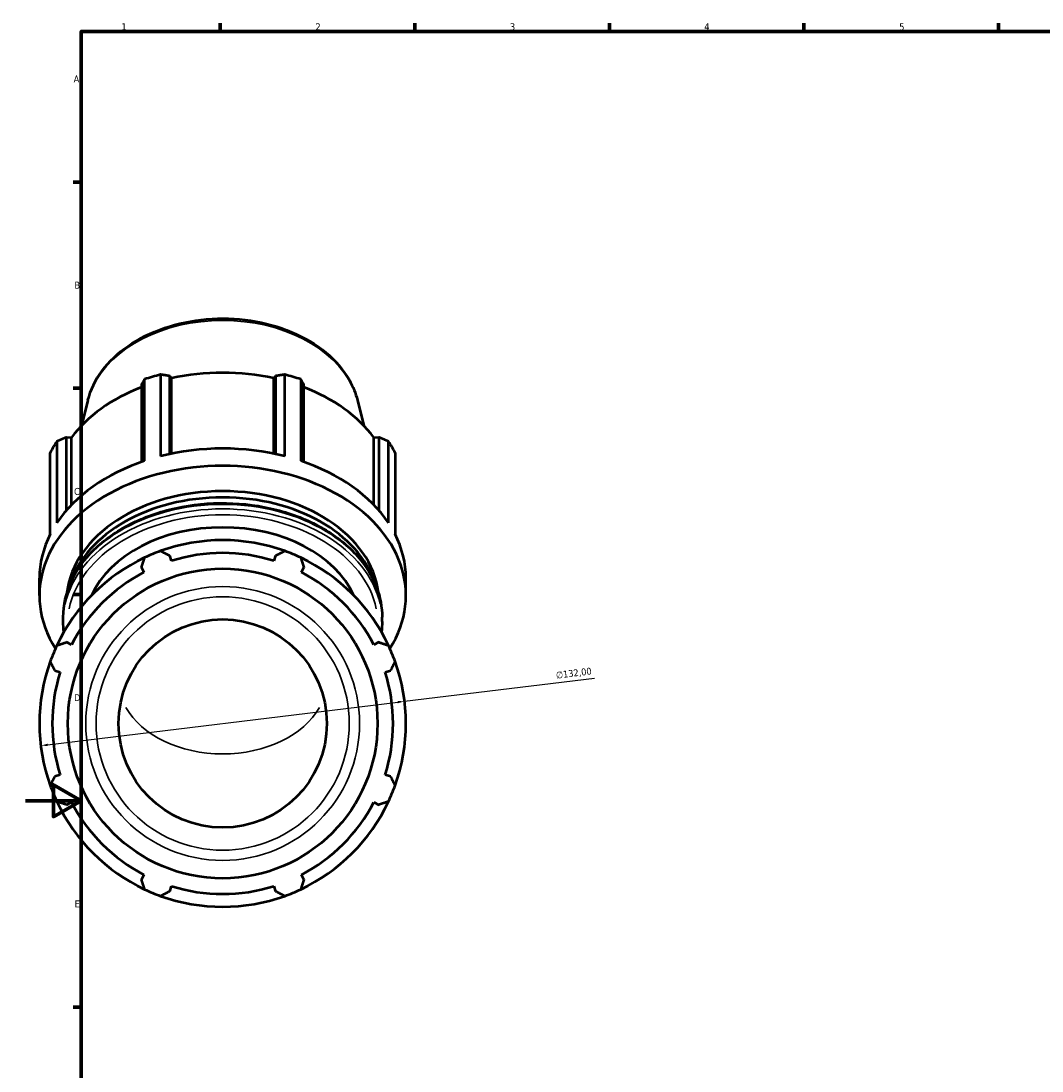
# Model space of a CAD drawing. Header units: millimetres. Extents: x -2 to 1223, y -235 to 1230.
# Tile 2 of 10: x -2 to 366, y 200 to 578. Entities that reach past the tile are written whole.
import ezdxf

# ---------------------------------------------------------------- set-up
doc = ezdxf.new("R2010")
doc.units = ezdxf.units.MM
for name, color, linetype, lineweight in [('Border (ISO)', 7, 'Continuous', 70), ('Dimension (ISO)', 7, 'Continuous', 25), ('Visible (ISO)', 7, 'Continuous', 50), ('Visible Narrow (ISO)', 7, 'Continuous', 35)]:
    doc.layers.add(name, color=color, linetype=linetype, lineweight=lineweight)
doc.styles.add('Note Text (ISO)', font='tahoma.ttf')
doc.dimstyles.new('Default (ISO)', dxfattribs={"dimtxt": 2.5, "dimasz": 2.5, "dimexe": 3.175, "dimexo": 0, "dimgap": 0.762, "dimtad": 1, "dimrnd": 1e-08, "dimzin": 0, "dimtxsty": 'Note Text (ISO)', "dimcen": 0.09, "dimdle": 10, "dimclrd": 256, "dimclre": 256, "dimclrt": 232, "dimazin": 0, "dimtfac": 1.40208, "dimtmove": 0, "dimatfit": 3, "dimfxl": 1, "dimtolj": 1, "dimtzin": 0, "dimlwd": -1, "dimlwe": -1, "dimarcsym": 0})

# ---------------------------------------------------------------- blocks, each defined once
blk = doc.blocks.new('Borders Default Border')
at = {"layer": 'Border (ISO)'}
for p, q in [((70.08, 574), (70.08, 576.9)), ((140.17, 574), (140.17, 576.9)), ((210.25, 574), (210.25, 576.9)), ((280.33, 574), (280.33, 576.9)), ((350.42, 574), (350.42, 576.9)), ((20, 519.75), (17.1, 519.75)), ((20, 445.5), (17.1, 445.5)), ((20, 371.25), (17.1, 371.25)), ((20, 222.75), (17.1, 222.75))]:
    blk.add_line(p, q, dxfattribs=at)
at = {"layer": 'Border (ISO)', "flags": 128}
for points in [[(20, 20), (20, 574), (821, 574), (821, 20), (20, 20)], [(0, 297), (20, 297), (10, 302.77), (10, 291.23), (20, 297)]]:
    blk.add_lwpolyline(points, dxfattribs=at)
at = {"layer": 'Border (ISO)', "color": 232, "true_color": 0xca0064, "char_height": 2.5, "attachment_point": 7, "style": 'Note Text (ISO)'}
for s, insert in [('1', (34.48, 574.4)), ('2', (104.37, 574.4)), ('3', (174.43, 574.35)), ('4', (244.42, 574.4)), ('5', (314.64, 574.35)), ('A', (17.29, 555.62)), ('B', (17.59, 481.37)), ('C', (17.43, 407.08)), ('D', (17.43, 332.88)), ('E', (17.64, 258.63))]:
    blk.add_mtext(s, dxfattribs=dict(at, insert=insert))
blk = doc.blocks.new('*D9')
at = {"layer": 'Defpoints', "color": 0, "transparency": 16777216}
for p in [(136.47, 332.81), (5.44, 316.85)]:
    blk.add_point(p, dxfattribs=at)
at = {"layer": 'Dimension (ISO)', "transparency": 16777216}
for p, q in [((136.47, 332.81), (204.86, 341.14)), ((7.92, 317.15), (133.99, 332.51))]:
    blk.add_line(p, q, dxfattribs=at)
for points in [[(133.94, 332.92), (134.04, 332.09), (136.47, 332.81)], [(7.87, 317.56), (7.97, 316.74), (5.44, 316.85)]]:
    blk.add_solid(points, dxfattribs=at)
at = {"layer": 'Dimension (ISO)', "color": 232, "true_color": 0xca0064, "transparency": 16777216, "insert": (190.86, 343.44), "char_height": 2.5, "attachment_point": 1, "rotation": 6.9454, "style": 'Note Text (ISO)'}
blk.add_mtext('\\A1;∅132,00', dxfattribs=at)

msp = doc.modelspace()

# ---------------------------------------------------------------- linework, layer by layer
at = {"layer": 'Visible (ISO)'}
for p, q in [((48.611, 450.427), (48.611, 421.059)), ((51.906, 421.829), (51.906, 449.923)), ((51.906, 449.923), (52.501, 449.097)), ((89.416, 449.097), (90.011, 449.923)), ((90.011, 449.923), (90.011, 421.829)), ((93.307, 421.059), (93.307, 450.427)), ((41.702, 446.934), (41.702, 418.98)), ((42.849, 419.371), (42.849, 448.739)), ((52.501, 421.954), (52.501, 449.097)), ((89.416, 421.954), (89.416, 449.097)), ((99.068, 448.739), (99.068, 419.371)), ((100.215, 418.98), (100.215, 446.934)), ((22.435, 441.213), (20.102, 432.005)), ((119.483, 441.213), (121.815, 432.005)), ((14.758, 427.882), (16.514, 427.745)), ((14.758, 401.616), (14.758, 427.882)), ((16.514, 403.526), (16.514, 427.745)), ((125.403, 427.745), (127.16, 427.882)), ((125.403, 403.526), (125.403, 427.745)), ((127.16, 427.882), (127.16, 401.616)), ((11.244, 426.391), (11.244, 397.023)), ((130.673, 397.023), (130.673, 426.391)), ((8.857, 392.949), (8.857, 422.317)), ((133.06, 422.317), (133.06, 392.949)), ((52.501, 383.367), (51.906, 385.255)), ((90.011, 385.255), (89.416, 383.367)), ((41.702, 381.029), (42.616, 379.273)), ((99.301, 379.273), (100.215, 381.029)), ((4.959, 370.924), (4.959, 377.147)), ((136.959, 370.924), (136.959, 377.147)), ((13.539, 361.491), (13.539, 363.118)), ((128.379, 361.491), (128.379, 363.118)), ((16.514, 353.17), (14.758, 354.084)), ((127.16, 354.084), (125.403, 353.17)), ((10.531, 343.881), (12.419, 343.285)), ((129.498, 343.285), (131.386, 343.881)), ((12.419, 306.371), (10.531, 305.775)), ((131.386, 305.775), (129.498, 306.371)), ((14.758, 295.571), (16.514, 296.486)), ((125.403, 296.486), (127.16, 295.571)), ((42.616, 270.383), (41.702, 268.627)), ((100.215, 268.627), (99.301, 270.383)), ((51.906, 264.4), (52.501, 266.289)), ((89.416, 266.289), (90.011, 264.4))]:
    msp.add_line(p, q, dxfattribs=at)
for radius in [55.759, 37.5]:
    msp.add_circle((70.959, 324.828), radius, dxfattribs=at)
for radius, start, end in [(66, 70.20802, 109.79198), (66, 109.79198, 115.20802), (61.38, 72.5, 107.5), (66, 64.79198, 70.20802), (66, 115.20802, 154.79198), (66, 25.20802, 64.79198), (61.38, 117.5, 152.5), (61.38, 27.5, 62.5), (66, 154.79198, 160.20802), (66, 19.79198, 25.20802), (66, 160.20802, 199.79198), (66, 340.20802, 19.79198), (61.38, 162.5, 197.5), (61.38, 342.5, 17.5), (66, 199.79198, 205.20802), (66, 334.79198, 340.20802), (66, 205.20802, 244.79198), (61.38, 207.5, 242.5), (66, 295.20802, 334.79198), (61.38, 297.5, 332.5), (66, 244.79198, 250.20802), (61.38, 252.5, 287.5), (66, 289.79198, 295.20802), (66, 250.20802, 289.79198)]:
    msp.add_arc((70.959, 324.828), radius, start, end, dxfattribs=at)
for centre, major_axis, start_param, end_param in [((70.959, 406.515), (66, 0), 1.9162316, 2.0107592), ((70.959, 407.704), (61.38, 0), 1.2653637, 1.8762289), ((70.959, 406.515), (66, 0), 1.1308334, 1.225361), ((70.959, 407.704), (61.38, 0), 2.0676292, 2.6616271), ((70.959, 407.704), (61.38, 0), 0.4799655, 1.0739634), ((70.959, 406.515), (-66, 0), 5.8432224, 5.93775), ((70.959, 377.147), (66, 0), 1.225361, 1.9162316), ((70.959, 406.515), (66, 0), 0.3454353, 0.4399629), ((70.959, 370.924), (-66, 0), 2.7200922, 6.7046858), ((70.959, 377.147), (66, 0), 2.0107592, 2.7016298), ((70.959, 377.147), (66, 0), 0.4399629, 1.1308334), ((70.959, 368.676), (-56.272, 0), 3.2238829, 6.2008951), ((70.959, 366.427), (-56.272, 0), 3.363522, 6.061256), ((70.959, 360.431), (-49.5, 0), 3.4467344, 5.9780436), ((70.959, 377.147), (-66, 0), 5.93775, 6.2831853), ((70.959, 377.147), (66, 0), 0, 0.3454353)]:
    msp.add_ellipse(centre, major_axis=major_axis, ratio=0.7071068, start_param=start_param, end_param=end_param, dxfattribs=at)
for points, knots in [([(22.435, 441.213), (23.371, 444.908), (25.091, 448.457), (29.957, 455.08), (33.163, 458.127), (40.76, 463.392), (45.187, 465.582), (54.767, 468.845), (59.925, 469.909), (70.437, 470.805), (75.788, 470.637), (86.159, 469.082), (91.177, 467.696), (100.379, 463.814), (104.563, 461.321), (111.617, 455.449), (114.504, 452.08), (117.875, 446.106), (118.855, 443.691), (119.483, 441.213)], [0.1772537, 0.1772537, 0.1772537, 0.1772537, 0.4790569, 0.4790569, 0.7954598, 0.7954598, 1.1218974, 1.1218974, 1.4508009, 1.4508009, 1.7797318, 1.7797318, 2.108697, 2.108697, 2.4373629, 2.4373629, 2.7619111, 2.7619111, 2.9643389, 2.9643389, 2.9643389, 2.9643389]), ([(13.539, 363.118), (13.539, 367.45), (14.504, 371.78), (18.264, 380.024), (21.077, 383.931), (28.288, 390.958), (32.711, 394.063), (42.707, 399.131), (48.287, 401.088), (60.024, 403.648), (66.18, 404.251), (78.447, 404.045), (84.556, 403.235), (96.116, 400.281), (101.565, 398.137), (111.248, 392.714), (115.482, 389.438), (122.271, 382.083), (124.837, 378.009), (127.721, 370.279), (128.379, 366.699), (128.379, 363.118)], [0, 0, 0, 0, 0.3119598, 0.3119598, 0.6277614, 0.6277614, 0.9487226, 0.9487226, 1.2715564, 1.2715564, 1.59459, 1.59459, 1.9175824, 1.9175824, 2.2406207, 2.2406207, 2.5633357, 2.5633357, 2.8837094, 2.8837094, 3.1415927, 3.1415927, 3.1415927, 3.1415927])]:
    msp.add_open_spline(points, degree=3, knots=knots, dxfattribs=at)
for points, weights in [([(51.906, 449.923), (50.292, 450.176), (48.611, 450.427)], [2.61664606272, 2.58646808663, 2.55455110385]), ([(93.307, 450.427), (91.625, 450.176), (90.011, 449.923)], [2.55455110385, 2.58646808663, 2.61664606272]), ([(42.849, 448.739), (42.264, 447.825), (41.702, 446.934)], [2.55455110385, 2.58646808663, 2.61664606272]), ([(100.215, 446.934), (99.653, 447.825), (99.068, 448.739)], [2.60596988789, 2.57591504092, 2.54412828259]), ([(14.758, 427.882), (13.037, 427.158), (11.244, 426.391)], [2.61664606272, 2.58646808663, 2.55455110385]), ([(130.673, 426.391), (128.881, 427.158), (127.16, 427.882)], [2.54412828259, 2.57591504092, 2.60596988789]), ([(48.611, 386.929), (50.292, 386.075), (51.906, 385.255)], [1, 1.00182513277, 1.00283428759]), ([(90.011, 385.255), (91.625, 386.075), (93.307, 386.929)], [1.00283428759, 1.00182513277, 1]), ([(41.702, 381.029), (42.264, 382.75), (42.849, 384.543)], [1.00283428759, 1.00182513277, 1]), ([(99.068, 384.543), (99.653, 382.75), (100.215, 381.029)], [1, 1.00182513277, 1.00283428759]), ([(11.244, 352.938), (13.037, 353.523), (14.758, 354.084)], [1, 1.00182513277, 1.00283428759]), ([(127.16, 354.084), (128.881, 353.523), (130.673, 352.938)], [1.00283428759, 1.00182513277, 1]), ([(10.531, 343.881), (9.711, 345.495), (8.857, 347.176)], [1.00283428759, 1.00182513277, 1]), ([(133.06, 347.176), (132.206, 345.495), (131.386, 343.881)], [1, 1.00182513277, 1.00283428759]), ([(8.857, 302.48), (9.711, 304.161), (10.531, 305.775)], [1, 1.00182513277, 1.00283428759]), ([(131.386, 305.775), (132.206, 304.161), (133.06, 302.48)], [1.00283428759, 1.00182513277, 1]), ([(14.758, 295.571), (13.037, 296.133), (11.244, 296.718)], [1.00283428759, 1.00182513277, 1]), ([(130.673, 296.718), (128.881, 296.133), (127.16, 295.571)], [1, 1.00182513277, 1.00283428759]), ([(42.849, 265.113), (42.264, 266.906), (41.702, 268.627)], [1, 1.00182513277, 1.00283428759]), ([(100.215, 268.627), (99.653, 266.906), (99.068, 265.113)], [1.00283428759, 1.00182513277, 1]), ([(51.906, 264.4), (50.292, 263.581), (48.611, 262.727)], [1.00283428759, 1.00182513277, 1]), ([(93.307, 262.727), (91.625, 263.581), (90.011, 264.4)], [1, 1.00182513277, 1.00283428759])]:
    msp.add_rational_spline(points, weights, degree=2, dxfattribs=at)
for points in [[(13.773, 357.779), (13.617, 359.013), (13.539, 360.252), (13.539, 361.491)], [(128.379, 361.491), (128.379, 360.252), (128.3, 359.013), (128.144, 357.779)]]:
    msp.add_open_spline(points, degree=3, dxfattribs=at)
at = {"layer": 'Visible Narrow (ISO)'}
for radius in [49.296, 45.603]:
    msp.add_circle((70.959, 324.828), radius, dxfattribs=at)
for centre, major_axis, start_param, end_param in [((70.959, 435.067), (-49.296, 0), 3.4582006, 5.9665773), ((70.959, 363.118), (-57.42, 0), 3.2986723, 6.1261057), ((70.959, 361.491), (57.42, 0), 0.1570796, 2.984513), ((70.959, 360.431), (-55.92, 0), 3.2864235, 6.1383545), ((70.959, 340.384), (37.5, 0), 3.5195888, 5.9051891)]:
    msp.add_ellipse(centre, major_axis=major_axis, ratio=0.7071068, start_param=start_param, end_param=end_param, dxfattribs=at)

# ---------------------------------------------------------------- block references
msp.add_blockref('Borders Default Border', (0, 0))

# ---------------------------------------------------------------- dimensions: what is measured, and where the dimension line sits
at = {"layer": 'Dimension (ISO)'}
dim = msp.add_diameter_dim_2p(p1=(5.443, 316.847), p2=(136.474, 332.809), dimstyle='Default (ISO)', override={"dimdec": 2, "dimlfac": 1, "dimtp": 0, "dimtm": 0, "dimtdec": 2, "dimatfit": 2}, dxfattribs=at)
dim.commit()
dim.dimension.update_dxf_attribs({"geometry": '*D9', "text_midpoint": (197.724, 340.27), "dimtype": 163})

doc.saveas('drawing.dxf')
